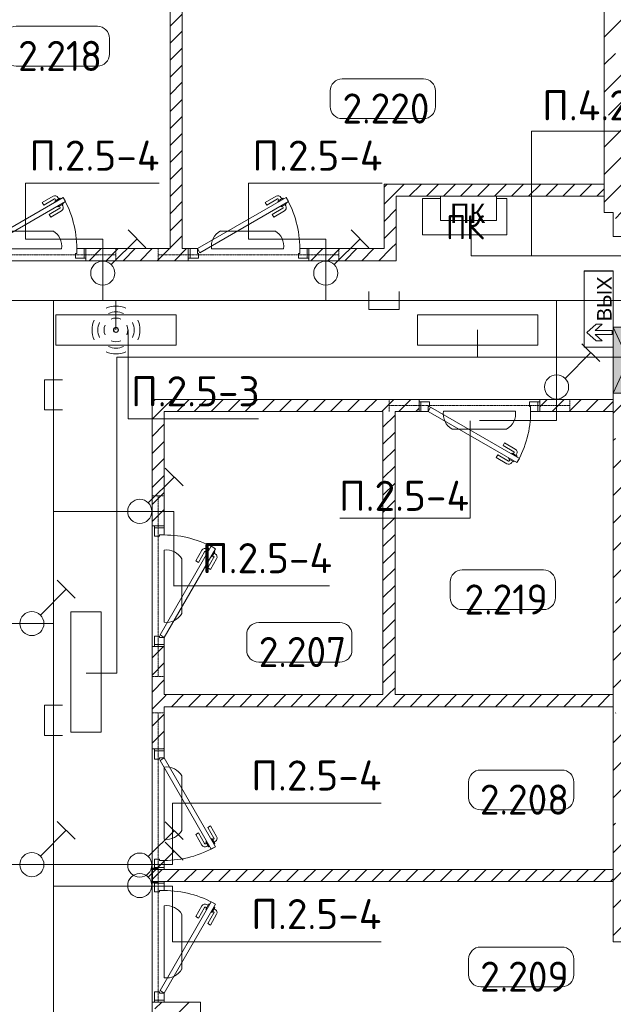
# Model space of a CAD drawing. Header units: millimetres. Extents: x -32229 to 288056, y -13689 to 125138.
# Tile 68 of 193: x -18513 to -13589, y 79131 to 87300. Entities that reach past the tile are written whole.
import ezdxf

# ---------------------------------------------------------------- set-up
doc = ezdxf.new("R2010")
doc.units = ezdxf.units.MM
doc.linetypes.add('3_ Штрих_ 1 х 1 мм', pattern=[2, 1, -1])
for name, color, linetype, lineweight in [('A-ANNO-NOTE', 7, 'Continuous', 18), ('A-AREA-IDEN', 7, 'Continuous', 9), ('A-DETL-THIN', 7, 'Continuous', 9), ('A-DOOR', 7, 'Continuous', 18), ('A-DOOR-FRAM', 7, 'Continuous', 9), ('A-FLOR', 7, 'Continuous', 18), ('A-GLAZ', 7, 'Continuous', 18), ('A-WALL', 7, 'Continuous', 18), ('A-WALL-PATT', 7, 'Continuous', 40), ('G-ANNO-TEXT', 7, 'Continuous', 9), ('I-WALL', 7, 'Continuous', 18), ('M-EQPM', 7, 'Continuous', 18), ('S-BEAM', 7, 'Continuous', 18), ('S-COLS', 7, 'Continuous', 18)]:
    doc.layers.add(name, color=color, linetype=linetype, lineweight=lineweight)
doc.layers.add('A-DETL', color=7, linetype='Continuous', lineweight=9, true_color=0x00a600)
doc.styles.add('Arial', font='arial.ttf', dxfattribs={"height": 120})
doc.styles.add('Arial_1', font='arial.ttf', dxfattribs={"height": 160})
doc.styles.add('GOST Common', font='GOST_Common.ttf', dxfattribs={"height": 200})
doc.styles.add('GOST Common_4', font='GOST_Common.ttf', dxfattribs={"height": 250})
doc.styles.add('ISOCPEUR', font='isocpeur.ttf', dxfattribs={"height": 250})
pattern_1 = [(45, (0, 0), (-70.71068, 70.71068), [])]
pattern_2 = [(45, (0, 0), (-228.0985, 228.0985), []), (45, (228.1, 0), (-228.0985, 228.0985), [403.225, -80.645, 6.706, -73.939])]

# ---------------------------------------------------------------- blocks, each defined once
blk = doc.blocks.new('АР_Дверь однопольная - 1000х2100h_850__Кладовая-4627048--02 ЭО')
at = {"layer": 'A-DOOR', "color": 253, "lineweight": 13, "true_color": 0xaaaaaa}
for p, q in [((311.1, 475), (-425, 50)), ((-405, 15.4), (331.1, 440.4)), ((331.1, 440.4), (311.1, 475)), ((-425, 50), (-405, 15.4))]:
    blk.add_line(p, q, dxfattribs=at)
at = {"layer": 'A-DOOR', "color": 253, "lineweight": 5, "true_color": 0xaaaaaa}
for p, q in [((138.9, 433.3), (227.7, 484.6)), ((151.4, 411.7), (138.9, 433.3)), ((151.4, 411.7), (240.2, 462.9)), ((285.5, 469.4), (242.2, 444.4)), ((242.2, 444.4), (246.2, 437.5)), ((253, 450.7), (247, 461.1)), ((274.6, 463.2), (268.6, 473.6)), ((313.5, 420.9), (270.2, 395.9)), ((289.5, 462.5), (285.5, 469.4)), ((302.6, 414.7), (308.7, 404.3)), ((309.5, 427.9), (313.5, 420.9)), ((196.4, 333.7), (285.2, 385)), ((196.4, 333.7), (208.9, 312.1)), ((208.9, 312.1), (297.7, 363.3)), ((270.2, 395.9), (266.2, 402.9)), ((281, 402.2), (287, 391.8))]:
    blk.add_line(p, q, dxfattribs=at)
for centre, radius, start, end in [((242.7, 458.6), 30, 30, 120), ((242.7, 458.6), 4.99, 30, 120), ((-425, 50), 850, 360, 30), ((282.7, 389.3), 4.99, 300, 30), ((282.7, 389.3), 30, 300, 30)]:
    blk.add_arc(centre, radius, start, end, dxfattribs=at)
at = {"layer": 'A-DOOR-FRAM', "color": 253, "lineweight": 13, "true_color": 0xaaaaaa}
for p, q in [((-485, 50), (-500, 50)), ((-425, 50), (-485, 50)), ((-485, 50), (-485, -30)), ((-425, 10), (-425, 50)), ((-415, 10), (-425, 10)), ((-415, -30), (-415, 10)), ((425, 10), (415, 10)), ((415, 10), (415, -30)), ((485, 50), (425, 50)), ((425, 50), (425, 10)), ((485, -30), (485, 50)), ((485, 50), (500, 50)), ((-485, -30), (-500, -30)), ((-485, -30), (-415, -30)), ((415, -30), (485, -30)), ((485, -30), (500, -30))]:
    blk.add_line(p, q, dxfattribs=at)
blk = doc.blocks.new('АР_Дверь однопольная - 1000х2100h_850__Кладовая-5767376--02 ЭО')
at = {"layer": 'A-DOOR', "color": 253, "lineweight": 13, "true_color": 0xaaaaaa}
for p, q in [((-311.1, 475), (-331.1, 440.4)), ((-331.1, 440.4), (405, 15.4)), ((425, 50), (-311.1, 475)), ((405, 15.4), (425, 50))]:
    blk.add_line(p, q, dxfattribs=at)
at = {"layer": 'A-DOOR', "color": 253, "lineweight": 5, "true_color": 0xaaaaaa}
for p, q in [((-309.5, 427.9), (-313.5, 420.9)), ((-313.5, 420.9), (-270.2, 395.9)), ((-302.6, 414.7), (-308.7, 404.3)), ((-289.5, 462.5), (-285.5, 469.4)), ((-285.5, 469.4), (-242.2, 444.4)), ((-274.6, 463.2), (-268.6, 473.6)), ((-253, 450.7), (-247, 461.1)), ((-242.2, 444.4), (-246.2, 437.5)), ((-151.4, 411.7), (-240.2, 462.9)), ((-138.9, 433.3), (-227.7, 484.6)), ((-151.4, 411.7), (-138.9, 433.3)), ((-208.9, 312.1), (-297.7, 363.3)), ((-281, 402.2), (-287, 391.8)), ((-196.4, 333.7), (-285.2, 385)), ((-270.2, 395.9), (-266.2, 402.9)), ((-196.4, 333.7), (-208.9, 312.1))]:
    blk.add_line(p, q, dxfattribs=at)
for centre, radius, start, end in [((425, 50), 850, 150, 180), ((-242.7, 458.6), 30, 60, 150), ((-242.7, 458.6), 4.99, 60, 150), ((-282.7, 389.3), 30, 150, 240), ((-282.7, 389.3), 4.99, 150, 240)]:
    blk.add_arc(centre, radius, start, end, dxfattribs=at)
at = {"layer": 'A-DOOR-FRAM', "color": 253, "lineweight": 13, "true_color": 0xaaaaaa}
for p, q in [((-485, 50), (-500, 50)), ((-425, 50), (-485, 50)), ((-485, 50), (-485, -30)), ((-425, 10), (-425, 50)), ((-415, 10), (-425, 10)), ((-415, -30), (-415, 10)), ((425, 10), (415, 10)), ((415, 10), (415, -30)), ((485, 50), (425, 50)), ((425, 50), (425, 10)), ((485, -30), (485, 50)), ((485, 50), (500, 50)), ((-485, -30), (-500, -30)), ((-485, -30), (-415, -30)), ((415, -30), (485, -30)), ((485, -30), (500, -30))]:
    blk.add_line(p, q, dxfattribs=at)
blk = doc.blocks.new('АР_Дверь однопольная - 1000х2100h_850__Кладовая-5774567--02 ЭО')
at = {"layer": 'A-DOOR', "color": 253, "lineweight": 13, "true_color": 0xaaaaaa}
for p, q in [((311.1, 475), (-425, 50)), ((-405, 15.4), (331.1, 440.4)), ((331.1, 440.4), (311.1, 475)), ((-425, 50), (-405, 15.4))]:
    blk.add_line(p, q, dxfattribs=at)
at = {"layer": 'A-DOOR', "color": 253, "lineweight": 5, "true_color": 0xaaaaaa}
for p, q in [((138.9, 433.3), (227.7, 484.6)), ((151.4, 411.7), (138.9, 433.3)), ((151.4, 411.7), (240.2, 462.9)), ((285.5, 469.4), (242.2, 444.4)), ((242.2, 444.4), (246.2, 437.5)), ((253, 450.7), (247, 461.1)), ((274.6, 463.2), (268.6, 473.6)), ((313.5, 420.9), (270.2, 395.9)), ((289.5, 462.5), (285.5, 469.4)), ((302.6, 414.7), (308.7, 404.3)), ((309.5, 427.9), (313.5, 420.9)), ((196.4, 333.7), (285.2, 385)), ((196.4, 333.7), (208.9, 312.1)), ((208.9, 312.1), (297.7, 363.3)), ((270.2, 395.9), (266.2, 402.9)), ((281, 402.2), (287, 391.8))]:
    blk.add_line(p, q, dxfattribs=at)
for centre, radius, start, end in [((242.7, 458.6), 30, 30, 120), ((242.7, 458.6), 4.99, 30, 120), ((-425, 50), 850, 360, 30), ((282.7, 389.3), 4.99, 300, 30), ((282.7, 389.3), 30, 300, 30)]:
    blk.add_arc(centre, radius, start, end, dxfattribs=at)
at = {"layer": 'A-DOOR-FRAM', "color": 253, "lineweight": 13, "true_color": 0xaaaaaa}
for p, q in [((-485, 50), (-500, 50)), ((-425, 50), (-485, 50)), ((-485, 50), (-485, -30)), ((-425, 10), (-425, 50)), ((-415, 10), (-425, 10)), ((-415, -30), (-415, 10)), ((425, 10), (415, 10)), ((415, 10), (415, -30)), ((485, 50), (425, 50)), ((425, 50), (425, 10)), ((485, -30), (485, 50)), ((485, 50), (500, 50)), ((-485, -30), (-500, -30)), ((-485, -30), (-415, -30)), ((415, -30), (485, -30)), ((485, -30), (500, -30))]:
    blk.add_line(p, q, dxfattribs=at)
blk = doc.blocks.new('АР_Дверь однопольная - 1000х2100h_850__Кладовая-4711580--02 ЭО')
at = {"layer": 'A-DOOR', "color": 253, "lineweight": 13, "true_color": 0xaaaaaa}
for p, q in [((-311.1, 475), (-331.1, 440.4)), ((-331.1, 440.4), (405, 15.4)), ((425, 50), (-311.1, 475)), ((405, 15.4), (425, 50))]:
    blk.add_line(p, q, dxfattribs=at)
at = {"layer": 'A-DOOR', "color": 253, "lineweight": 5, "true_color": 0xaaaaaa}
for p, q in [((-309.5, 427.9), (-313.5, 420.9)), ((-313.5, 420.9), (-270.2, 395.9)), ((-302.6, 414.7), (-308.7, 404.3)), ((-289.5, 462.5), (-285.5, 469.4)), ((-285.5, 469.4), (-242.2, 444.4)), ((-274.6, 463.2), (-268.6, 473.6)), ((-253, 450.7), (-247, 461.1)), ((-242.2, 444.4), (-246.2, 437.5)), ((-151.4, 411.7), (-240.2, 462.9)), ((-138.9, 433.3), (-227.7, 484.6)), ((-151.4, 411.7), (-138.9, 433.3)), ((-208.9, 312.1), (-297.7, 363.3)), ((-281, 402.2), (-287, 391.8)), ((-196.4, 333.7), (-285.2, 385)), ((-270.2, 395.9), (-266.2, 402.9)), ((-196.4, 333.7), (-208.9, 312.1))]:
    blk.add_line(p, q, dxfattribs=at)
for centre, radius, start, end in [((425, 50), 850, 150, 180), ((-242.7, 458.6), 30, 60, 150), ((-242.7, 458.6), 4.99, 60, 150), ((-282.7, 389.3), 30, 150, 240), ((-282.7, 389.3), 4.99, 150, 240)]:
    blk.add_arc(centre, radius, start, end, dxfattribs=at)
at = {"layer": 'A-DOOR-FRAM', "color": 253, "lineweight": 13, "true_color": 0xaaaaaa}
for p, q in [((-485, 50), (-500, 50)), ((-425, 50), (-485, 50)), ((-485, 50), (-485, -30)), ((-425, 10), (-425, 50)), ((-415, 10), (-425, 10)), ((-415, -30), (-415, 10)), ((425, 10), (415, 10)), ((415, 10), (415, -30)), ((485, 50), (425, 50)), ((425, 50), (425, 10)), ((485, -30), (485, 50)), ((485, 50), (500, 50)), ((-485, -30), (-500, -30)), ((-485, -30), (-415, -30)), ((415, -30), (485, -30)), ((485, -30), (500, -30))]:
    blk.add_line(p, q, dxfattribs=at)
blk = doc.blocks.new('АР_Отверстие прямоугольное - АПТ-3328146--02 ЭО')
at = {"layer": 'A-GLAZ', "lineweight": 13, "true_color": 0xf0f0f0}
blk.add_hatch(color=7, dxfattribs=at).paths.add_polyline_path([(400, 119.5), (400, 125), (-150, 125), (-150, -125), (400, -125)])
at = {"layer": 'A-GLAZ', "color": 253, "lineweight": 5, "true_color": 0xaaaaaa}
for p, q in [((400, 125), (-150, -125)), ((-150, 125), (400, -125))]:
    blk.add_line(p, q, dxfattribs=at)
at = {"layer": 'A-GLAZ', "color": 253, "lineweight": 13, "true_color": 0xaaaaaa}
for p, q in [((400, 125), (-150, 125)), ((-150, 125), (-150, -125)), ((-150, 125), (-150, -125)), ((400, -125), (400, 125)), ((400, 125), (400, -125)), ((-150, -125), (400, -125))]:
    blk.add_line(p, q, dxfattribs=at)
blk = doc.blocks.new('АР_Канал вертикальный прямоугольный - ПК-V91--02 ЭО')
at = {"layer": 'M-EQPM', "color": 253, "lineweight": 13, "true_color": 0xaaaaaa}
for p, q in [((-198.7, 150), (-350, 150)), ((-350, 150), (-350, -150)), ((-350, -150), (-350, 150)), ((-350, 150), (-198.7, 150)), ((350, 150), (266, 150)), ((266, 150), (350, 150)), ((350, -150), (350, 150)), ((350, 150), (350, -150)), ((-350, -150), (350, -150)), ((350, -150), (-350, -150))]:
    blk.add_line(p, q, dxfattribs=at)
blk = doc.blocks.new('АР_Перемычка - 100_Уx1_75x5__250-250-6683530--02 ЭО')
at = {"layer": 'S-BEAM', "color": 9, "linetype": '3_ Штрих_ 1 х 1 мм', "lineweight": 15, "true_color": 0xc4c4c4}
for p, q in [((-750, 50), (-750, -50)), ((750, 50), (750, -50)), ((-750, 0), (750, 0))]:
    blk.add_line(p, q, dxfattribs=at)
blk = doc.blocks.new('АР_Перемычка - 100_Уx1_75x5__Оп_1400-0_125x80x5_-6147101--02 ЭО')
at = {"layer": 'S-BEAM', "color": 9, "linetype": '3_ Штрих_ 1 х 1 мм', "lineweight": 15, "true_color": 0xc4c4c4}
for p, q in [((-1900, 50), (-1900, -50)), ((500, 50), (500, -50)), ((-1900, 0), (500, 0))]:
    blk.add_line(p, q, dxfattribs=at)
blk = doc.blocks.new('АР_Фахверк_ _Швеллер полки параллельные_ - 12П-5787732--02 ЭО')
at = {"layer": 'S-COLS', "lineweight": 15, "true_color": 0xaaaaaa}
blk.add_hatch(color=253, dxfattribs=at).paths.add_polyline_path([(35.4, -60), (35.4, -52.2), (-11.8, -52.2), (-11.8, 52.2), (35.4, 52.2), (35.4, 60), (-16.6, 60), (-16.6, -60)])
at = {"layer": 'S-COLS', "color": 253, "lineweight": 15, "true_color": 0xaaaaaa}
for p, q in [((35.4, 60), (-16.6, 60)), ((-16.6, 60), (-16.6, -60)), ((-11.8, -52.2), (-11.8, 52.2)), ((-11.8, 52.2), (35.4, 52.2)), ((35.4, 52.2), (35.4, 60)), ((-16.6, -60), (35.4, -60)), ((35.4, -52.2), (-11.8, -52.2)), ((35.4, -60), (35.4, -52.2))]:
    blk.add_line(p, q, dxfattribs=at)
blk = doc.blocks.new('Наметкина 10_РД_АР_П_rvt-1--02 ЭО')
at = {"layer": 'A-WALL-PATT', "lineweight": 5, "true_color": 0xaaaaaa}
h = blk.add_hatch(dxfattribs=at)
h.set_pattern_fill('FP_2', color=253, style=0, pattern_type=2)
h.set_pattern_definition(pattern_1)
h.paths.add_polyline_path([(-17164.7, 85400), (-17164.7, 87460), (-17264.7, 87460), (-17264.7, 85400)])
h = blk.add_hatch(dxfattribs=at)
h.set_pattern_fill('FP_2', color=253, style=0, pattern_type=2)
h.set_pattern_definition(pattern_1)
h.paths.add_polyline_path([(-15389.7, 85400), (-15389.7, 85935), (-15489.7, 85935), (-15489.7, 85400)])
h = blk.add_hatch(dxfattribs=at)
h.set_pattern_fill('FP_2', color=253, style=0, pattern_type=2)
h.set_pattern_definition(pattern_1)
h.paths.add_polyline_path([(-13664.7, 85835), (-13664.7, 85935), (-15389.7, 85935), (-15389.7, 85835)])
h = blk.add_hatch(dxfattribs=at)
h.set_pattern_fill('FP_3', color=253, style=0, pattern_type=2)
h.set_pattern_definition(pattern_2)
h.paths.add_polyline_path([(-13339.7, 79650), (-13339.7, 84200), (-13589.7, 84200), (-13589.7, 79650), (-13345.2, 79650)])
h.paths.add_polyline_path([(-13589.7, 85500), (-13339.7, 85500), (-13339.7, 85700), (-13589.7, 85700)])
h = blk.add_hatch(dxfattribs=at)
h.set_pattern_fill('FP_2', color=253, style=0, pattern_type=2)
h.set_pattern_definition(pattern_1)
h.paths.add_polyline_path([(-15389.7, 85300), (-15389.7, 85400), (-16114.7, 85400), (-16114.7, 85300), (-15944.9, 85300)])
h.paths.add_polyline_path([(-17964.7, 85300), (-17114.7, 85300), (-17114.7, 85400), (-17964.7, 85400)])
h.paths.add_polyline_path([(-20464.7, 85300), (-20464.7, 85400), (-21764.7, 85400), (-21764.7, 85300)])
h.paths.add_polyline_path([(-18964.7, 85300), (-18964.7, 85400), (-19464.7, 85400), (-19464.7, 85300)])
h = blk.add_hatch(dxfattribs=at)
h.set_pattern_fill('FP_2', color=253, style=0, pattern_type=2)
h.set_pattern_definition(pattern_1)
h.paths.add_polyline_path([(-17314.7, 80150), (-17314.7, 80250), (-17411.5, 80250), (-17410.2, 80150)])
h.paths.add_polyline_path([(-17414.7, 81250), (-17314.7, 81250), (-17314.7, 82100), (-17414.7, 82100)])
h.paths.add_polyline_path([(-17414.7, 83100), (-17314.7, 83100), (-17314.7, 84150), (-17414.7, 84150)])
h = blk.add_hatch(dxfattribs=at)
h.set_pattern_fill('FP_2', color=253, style=0, pattern_type=2)
h.set_pattern_definition(pattern_1)
h.paths.add_polyline_path([(-15199.7, 84050), (-15199.7, 84150), (-17314.7, 84150), (-17314.7, 84050), (-15399.7, 84050)])
h.paths.add_polyline_path([(-14199.7, 84050), (-13589.7, 84050), (-13589.7, 84150), (-14199.7, 84150)])
h = blk.add_hatch(dxfattribs=at)
h.set_pattern_fill('FP_2', color=253, style=0, pattern_type=2)
h.set_pattern_definition(pattern_1)
h.paths.add_polyline_path([(-15399.7, 81700), (-15399.7, 84050), (-15499.7, 84050), (-15499.7, 81700)])
h = blk.add_hatch(dxfattribs=at)
h.set_pattern_fill('FP_2', color=253, style=0, pattern_type=2)
h.set_pattern_definition(pattern_1)
h.paths.add_polyline_path([(-13589.7, 81600), (-13589.7, 81700), (-17314.7, 81700), (-17314.7, 81600), (-15944.9, 81600)])
h = blk.add_hatch(dxfattribs=at)
h.set_pattern_fill('FP_2', color=253, style=0, pattern_type=2)
h.set_pattern_definition(pattern_1)
h.paths.add_polyline_path([(-13589.7, 80150), (-13589.7, 80250), (-17314.7, 80250), (-17314.7, 80150), (-15944.9, 80150)])
at = {"layer": 'S-COLS', "lineweight": 5, "true_color": 0xaaaaaa}
h = blk.add_hatch(dxfattribs=at)
h.set_pattern_fill('FP_3', color=253, style=0, pattern_type=2)
h.set_pattern_definition(pattern_2)
h.paths.add_polyline_path([(-13339.7, 85700), (-13264.7, 85700), (-13264.7, 88100), (-13664.7, 88100), (-13664.7, 85700), (-13345.2, 85700)])
h = blk.add_hatch(dxfattribs=at)
h.set_pattern_fill('FP_3', color=253, style=0, pattern_type=2)
h.set_pattern_definition(pattern_2)
h.paths.add_polyline_path([(-17014.7, 78150), (-17014.7, 79150), (-17414.7, 79150), (-17414.7, 78150)])
at = {"layer": 'A-FLOR', "color": 253, "lineweight": 13, "true_color": 0xaaaaaa}
for p, q in [((-17964.7, 85300), (-18964.7, 85300)), ((-18964.7, 85300), (-17964.7, 85300)), ((-16114.7, 85300), (-17114.7, 85300)), ((-17114.7, 85300), (-16114.7, 85300)), ((-15199.7, 84150), (-14199.7, 84150)), ((-14199.7, 84150), (-15199.7, 84150)), ((-17414.7, 82100), (-17414.7, 83100)), ((-17414.7, 83100), (-17414.7, 82100)), ((-17414.7, 80260), (-17414.7, 81250)), ((-17414.7, 81250), (-17414.7, 80260)), ((-17414.7, 79150), (-17414.7, 80140)), ((-17414.7, 80140), (-17414.7, 79150))]:
    blk.add_line(p, q, dxfattribs=at)
at = {"layer": 'A-WALL', "color": 253, "lineweight": 13, "true_color": 0xaaaaaa}
for p, q in [((-13589.7, 85700), (-13589.7, 85500)), ((-13589.7, 85500), (-13339.7, 85500)), ((-13339.7, 84200), (-13589.7, 84200)), ((-13589.7, 84200), (-13589.7, 79650)), ((-13589.7, 79650), (-13339.7, 79650))]:
    blk.add_line(p, q, dxfattribs=at)
at = {"layer": 'I-WALL', "color": 253, "lineweight": 13, "true_color": 0xaaaaaa}
for p, q in [((-17264.7, 87460), (-17264.7, 85400)), ((-17164.7, 85400), (-17164.7, 87460)), ((-15389.7, 85935), (-15489.7, 85935)), ((-15489.7, 85935), (-15489.7, 85400)), ((-13664.7, 85935), (-15389.7, 85935)), ((-13664.7, 85835), (-13664.7, 85935)), ((-15389.7, 85835), (-13664.7, 85835)), ((-15389.7, 85400), (-15389.7, 85835)), ((-17264.7, 85400), (-17964.7, 85400)), ((-17964.7, 85400), (-17964.7, 85300)), ((-17114.7, 85400), (-17164.7, 85400)), ((-17114.7, 85300), (-17114.7, 85400)), ((-15489.7, 85400), (-16114.7, 85400)), ((-16114.7, 85400), (-16114.7, 85300)), ((-15389.7, 85300), (-15389.7, 85400)), ((-17964.7, 85300), (-17114.7, 85300)), ((-16114.7, 85300), (-15389.7, 85300)), ((-17414.7, 84150), (-17414.7, 83100)), ((-17314.7, 84150), (-17414.7, 84150)), ((-15199.7, 84150), (-17314.7, 84150)), ((-15199.7, 84050), (-15199.7, 84150)), ((-13589.7, 84150), (-14199.7, 84150)), ((-14199.7, 84150), (-14199.7, 84050)), ((-13589.7, 84050), (-13589.7, 84150)), ((-17314.7, 83100), (-17314.7, 84050)), ((-17314.7, 84050), (-15499.7, 84050)), ((-15499.7, 84050), (-15499.7, 81700)), ((-15399.7, 84050), (-15199.7, 84050)), ((-15399.7, 81700), (-15399.7, 84050)), ((-14199.7, 84050), (-13589.7, 84050)), ((-17414.7, 83100), (-17314.7, 83100)), ((-17414.7, 82100), (-17414.7, 81250)), ((-17314.7, 82100), (-17414.7, 82100)), ((-17314.7, 81700), (-17314.7, 82100)), ((-15499.7, 81700), (-17314.7, 81700)), ((-13589.7, 81700), (-15399.7, 81700)), ((-13589.7, 81600), (-13589.7, 81700)), ((-17314.7, 81250), (-17314.7, 81600)), ((-17314.7, 81600), (-13589.7, 81600)), ((-17414.7, 81250), (-17314.7, 81250)), ((-17314.7, 80250), (-17411.6, 80250)), ((-13589.7, 80250), (-17314.7, 80250)), ((-13589.7, 80150), (-13589.7, 80250)), ((-17411.5, 80150), (-17314.7, 80150)), ((-17314.7, 80150), (-13589.7, 80150))]:
    blk.add_line(p, q, dxfattribs=at)
at = {"layer": 'S-COLS', "color": 253, "lineweight": 15, "true_color": 0xaaaaaa}
for p, q in [((-13664.7, 88100), (-13664.7, 85700)), ((-13664.7, 85700), (-13589.7, 85700)), ((-17014.7, 79150), (-17414.7, 79150)), ((-17414.7, 79150), (-17414.7, 78150)), ((-17014.7, 78150), (-17014.7, 79150))]:
    blk.add_line(p, q, dxfattribs=at)
at = {"layer": 'A-DOOR', "color": 253, "lineweight": 13, "true_color": 0xaaaaaa}
for p in [(-18464.7, 85350), (-16614.7, 85350)]:
    blk.add_blockref('АР_Дверь однопольная - 1000х2100h_850__Кладовая-4627048--02 ЭО', p, dxfattribs=at)
for name, p, rotation in [('АР_Дверь однопольная - 1000х2100h_850__Кладовая-4711580--02 ЭО', (-14699.7, 84100), 180), ('АР_Дверь однопольная - 1000х2100h_850__Кладовая-4711580--02 ЭО', (-17364.7, 82600), 270), ('АР_Дверь однопольная - 1000х2100h_850__Кладовая-5774567--02 ЭО', (-17364.7, 80750), 270), ('АР_Дверь однопольная - 1000х2100h_850__Кладовая-5767376--02 ЭО', (-17364.7, 79650), 270)]:
    blk.add_blockref(name, p, dxfattribs=dict(at, rotation=rotation))
at = {"layer": 'A-GLAZ', "color": 253, "lineweight": 13, "true_color": 0xaaaaaa, "rotation": 269.9999999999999}
blk.add_blockref('АР_Отверстие прямоугольное - АПТ-3328146--02 ЭО', (-13464.7, 84600), dxfattribs=at)
at = {"layer": 'M-EQPM', "color": 253, "lineweight": 13, "true_color": 0xaaaaaa}
blk.add_blockref('АР_Канал вертикальный прямоугольный - ПК-V91--02 ЭО', (-14823.3, 85665), dxfattribs=at)
at = {"layer": 'S-BEAM', "color": 253, "lineweight": 13, "true_color": 0xaaaaaa}
for p in [(-18464.7, 85350), (-16614.7, 85350)]:
    blk.add_blockref('АР_Перемычка - 100_Уx1_75x5__250-250-6683530--02 ЭО', p, dxfattribs=at)
for name, p, rotation in [('АР_Перемычка - 100_Уx1_75x5__250-250-6683530--02 ЭО', (-14699.7, 84100), 180), ('АР_Перемычка - 100_Уx1_75x5__250-250-6683530--02 ЭО', (-17364.7, 82600), 270), ('АР_Перемычка - 100_Уx1_75x5__Оп_1400-0_125x80x5_-6147101--02 ЭО', (-17364.7, 79650), 270)]:
    blk.add_blockref(name, p, dxfattribs=dict(at, rotation=rotation))
at = {"layer": 'S-COLS', "color": 253, "lineweight": 13, "true_color": 0xaaaaaa}
blk.add_blockref('АР_Фахверк_ _Швеллер полки параллельные_ - 12П-5787732--02 ЭО', (-17399.7, 80200), dxfattribs=at)
at = {"layer": 'A-ANNO-NOTE', "color": 253, "lineweight": 5, "true_color": 0xaaaaaa, "insert": (-14819.5, 85577.7), "char_height": 200, "width": 330, "attachment_point": 5, "line_spacing_factor": 1.022766, "style": 'GOST Common'}
blk.add_mtext('\\pt2540,5080,7620,10160,12700,15240,17780,20320,22860,25400,27940,30480,33020,35560,38100,40640,43180,45720,48260,50800,53340,55880,58420,60960,63500,66040,68580,71120,73660,76200,78740,81280;ПК', dxfattribs=at)
blk = doc.blocks.new('Марка помещения 2 - Марка помещения 2-1605974--02 ЭО')
at = {"layer": 'A-AREA-IDEN', "color": 253, "true_color": 0xaaaaaa}
for p, q in [((-1.797, 0.841), (1.569, 0.841)), ((-2.297, -0.309), (-2.297, 0.341)), ((2.069, 0.341), (2.069, -0.309)), ((1.569, -0.809), (-1.797, -0.809))]:
    blk.add_line(p, q, dxfattribs=at)
for centre, start, end in [((-1.797, 0.341), 90, 180), ((1.569, 0.341), 0, 90), ((-1.797, -0.309), 180, 270), ((1.569, -0.309), 270, 360)]:
    blk.add_arc(centre, 0.5, start, end, dxfattribs=at)

msp = doc.modelspace()

# ---------------------------------------------------------------- linework, layer by layer
at = {"layer": 'A-ANNO-NOTE', "color": 1, "lineweight": 9, "true_color": 0xff0000}
for p, q in [((-14557.4, 85834.9), (-15022, 85834.9)), ((-15022, 85834.9), (-15022, 85633.7)), ((-14557.4, 85633.7), (-14557.4, 85834.9)), ((-15022, 85633.7), (-14557.4, 85633.7)), ((-13830.2, 85214.8), (-13590.2, 85214.8)), ((-13830.2, 84582.6), (-13830.2, 85214.8)), ((-13830.2, 84583.2), (-13830.2, 85214.3)), ((-13830.2, 85214.3), (-13590.6, 85214.3)), ((-13590.6, 84583.2), (-13590.6, 85214.3)), ((-13590.2, 85214.8), (-13590.2, 84582.6)), ((-15214.7, 84851.9), (-14214.7, 84851.9)), ((-15214.7, 84599.3), (-15214.7, 84851.9)), ((-14214.7, 84851.9), (-14214.7, 84599.3)), ((-13808.6, 84705), (-13730.1, 84773.8)), ((-13680.4, 84773.8), (-13740, 84722.3)), ((-13740, 84722.3), (-13599.9, 84722.3)), ((-13730.1, 84773.8), (-13680.4, 84773.8)), ((-13599.9, 84722.3), (-13599.9, 84687.7)), ((-13730.1, 84636.2), (-13808.6, 84705)), ((-13599.9, 84687.7), (-13740, 84687.7)), ((-13740, 84687.7), (-13680.4, 84636.2)), ((-13680.4, 84636.2), (-13730.1, 84636.2)), ((-14214.7, 84599.3), (-15214.7, 84599.3)), ((-13590.6, 84583.2), (-13830.2, 84583.2)), ((-13590.2, 84582.6), (-13830.2, 84582.6)), ((-18089.1, 81387.8), (-18089.1, 82387.8)), ((-18089.1, 82387.8), (-17836.4, 82387.8)), ((-17836.4, 82387.8), (-17836.4, 81387.8)), ((-17836.4, 81387.8), (-18089.1, 81387.8))]:
    msp.add_line(p, q, dxfattribs=at)
at = {"layer": 'A-ANNO-NOTE', "color": 5, "lineweight": 9, "true_color": 0x0000ff}
for p, q in [((-18690.6, 85546.5), (-18238.8, 85546.5)), ((-17614, 85556.1), (-17465.8, 85407.9)), ((-16848.8, 85546.5), (-16397.1, 85546.5)), ((-15764, 85556.1), (-15615.8, 85407.9)), ((-17754, 85267.9), (-17539.9, 85482)), ((-15904, 85267.9), (-15689.9, 85482)), ((-18166.1, 85399.2), (-18763.3, 85399.2)), ((-16324.4, 85399.2), (-16921.5, 85399.2)), ((-18214.7, 84851.9), (-17214.7, 84851.9)), ((-18214.7, 84599.3), (-18214.7, 84851.9)), ((-17214.7, 84851.9), (-17214.7, 84599.3)), ((-17214.7, 84599.3), (-18214.7, 84599.3)), ((-13849, 84611.7), (-13700.8, 84463.5)), ((-13989, 84323.5), (-13774.9, 84537.6)), ((-14998.3, 84050.9), (-14401.1, 84050.9)), ((-14473.8, 83903.5), (-14925.6, 83903.5)), ((-17306.9, 83579.5), (-17158.6, 83431.3)), ((-17446.8, 83291.3), (-17232.7, 83505.4)), ((-17315.6, 82301.4), (-17315.6, 82898.6)), ((-17168.2, 82825.9), (-17168.2, 82374.1)), ((-18201.6, 82648.9), (-18053.4, 82500.7)), ((-18341.6, 82360.7), (-18127.5, 82574.8)), ((-17315.6, 80501.4), (-17315.6, 81098.6)), ((-17168.2, 81025.9), (-17168.2, 80574.1)), ((-18201.6, 80648.9), (-18053.4, 80500.7)), ((-17306.9, 80645.3), (-17158.6, 80497.1)), ((-18341.6, 80360.7), (-18127.5, 80574.8)), ((-17446.8, 80357.1), (-17232.7, 80571.2)), ((-17306.9, 80475.3), (-17158.6, 80327.1)), ((-17446.8, 80187.1), (-17232.7, 80401.2)), ((-17315.6, 79351.4), (-17315.6, 79948.6)), ((-17168.2, 79875.9), (-17168.2, 79424.1))]:
    msp.add_line(p, q, dxfattribs=at)
for centre, radius in [((-17824.7, 85197.2), 100), ((-15974.7, 85197.2), 100), ((-17715.6, 84725.5), 20), ((-17714.7, 84726.4), 20), ((-17714.7, 84724.6), 20), ((-17713.8, 84725.5), 20), ((-14059.7, 84252.8), 100), ((-17517.5, 83220.6), 100), ((-18412.3, 82290), 100), ((-18412.3, 80290), 100), ((-17517.5, 80286.4), 100), ((-17517.5, 80116.4), 100)]:
    msp.add_circle(centre, radius, dxfattribs=at)
for centre, radius, start, end in [((-18307.1, 85421.3), 142.7, 351.09008, 61.42088), ((-16780.6, 85421.3), 142.7, 118.57912, 188.90992), ((-16465.3, 85421.3), 142.7, 351.09008, 61.42088), ((-17714.7, 84724.6), 199.6, 66, 114), ((-17714.7, 84724.6), 151.5, 66, 114), ((-17713.8, 84725.5), 199.6, 156, 204), ((-17714.7, 84724.6), 99.8, 66, 114), ((-17715.6, 84725.5), 199.6, 336, 24), ((-17713.8, 84725.5), 151.5, 156, 204), ((-17713.8, 84725.5), 99.8, 156, 204), ((-17715.6, 84725.5), 99.8, 336, 24), ((-17715.6, 84725.5), 151.5, 336, 24), ((-17714.7, 84726.4), 99.8, 246, 294), ((-17714.7, 84726.4), 199.6, 246, 294), ((-17714.7, 84726.4), 151.5, 246, 294), ((-14857.3, 84028.8), 142.7, 171.09008, 241.42088), ((-14542.1, 84028.8), 142.7, 298.57912, 8.90992), ((-17293.5, 82757.6), 142.7, 28.57912, 98.90992), ((-17293.5, 82442.4), 142.7, 261.09008, 331.42088), ((-17293.5, 80957.6), 142.7, 28.57912, 98.90992), ((-17293.5, 80642.4), 142.7, 261.09008, 331.42088), ((-17293.5, 79807.6), 142.7, 28.57912, 98.90992), ((-17293.5, 79492.4), 142.7, 261.09008, 331.42088)]:
    msp.add_arc(centre, radius, start, end, dxfattribs=at)
at = {"layer": 'A-DETL', "color": 1, "true_color": 0xff0000}
for p, q in [((-14768.5, 85341), (-14768.5, 85641)), ((-13208.5, 85341), (-14768.5, 85341)), ((-14714.7, 84725.7), (-14714.7, 84498.9)), ((-17707.7, 81878.5), (-17707.7, 84498.9)), ((-17707.7, 84498.9), (-13208.5, 84498.9)), ((-17962.7, 81878.5), (-17707.7, 81878.5))]:
    msp.add_line(p, q, dxfattribs=at)
at = {"layer": 'A-DETL', "color": 5, "true_color": 0x0000ff}
for p, q in [((-18464.7, 85480), (-17824.7, 85480)), ((-17824.7, 85480), (-17824.7, 84970)), ((-16614.7, 85480), (-15974.7, 85480)), ((-15974.7, 85480), (-15974.7, 84970)), ((-15616.7, 85045), (-15616.7, 84895)), ((-15366.7, 84895), (-15366.7, 85045)), ((-13282.8, 84970), (-20682.8, 84970)), ((-18232.7, 77010), (-18232.7, 84970)), ((-17714.7, 84725.7), (-17714.7, 84970)), ((-14059.7, 83975), (-14059.7, 84970)), ((-15616.7, 84895), (-15366.7, 84895)), ((-18157.7, 84312.4), (-18307.7, 84312.4)), ((-18307.7, 84312.4), (-18307.7, 84062.4)), ((-18307.7, 84062.4), (-18157.7, 84062.4)), ((-14699.7, 83975), (-14059.7, 83975)), ((-17234.7, 83220), (-18232.7, 83220)), ((-17234.7, 82600), (-17234.7, 83220)), ((-18684.7, 82290), (-18232.7, 82290)), ((-18157.7, 81612.4), (-18307.7, 81612.4)), ((-18307.7, 81612.4), (-18307.7, 81362.4)), ((-18307.7, 81362.4), (-18157.7, 81362.4)), ((-17244.7, 80800), (-17244.7, 80290)), ((-18684.7, 80290), (-18232.7, 80290)), ((-17244.7, 80290), (-18232.7, 80290)), ((-17244.7, 80110.4), (-18232.7, 80110.4)), ((-17244.7, 79650), (-17244.7, 80110.4))]:
    msp.add_line(p, q, dxfattribs=at)
at = {"layer": 'A-DETL-THIN'}
for p, q in [((-14267.2, 85341), (-14267.2, 86373.6)), ((-14267.2, 86373.6), (-13167.2, 86373.6)), ((-17355.9, 85942.3), (-18464.7, 85942.3)), ((-18464.7, 85942.3), (-18464.7, 85480)), ((-15505.9, 85942.3), (-16614.7, 85942.3)), ((-16614.7, 85942.3), (-16614.7, 85480)), ((-17612.3, 83987.1), (-17612.3, 84725.7)), ((-16532.3, 83987.1), (-17612.3, 83987.1)), ((-14777.2, 83165.1), (-14777.2, 83972.6)), ((-14777.2, 83165.1), (-15857.2, 83165.1)), ((-15943.9, 82602.8), (-17234.7, 82602.8)), ((-15514.7, 80800), (-17244.7, 80800)), ((-15514.7, 79650), (-17244.7, 79650))]:
    msp.add_line(p, q, dxfattribs=at)

# ---------------------------------------------------------------- block references
at = {"lineweight": 5}
msp.add_blockref('Наметкина 10_РД_АР_П_rvt-1--02 ЭО', (0, 0), dxfattribs=at)
at = {"layer": 'A-AREA-IDEN', "color": 253, "true_color": 0xaaaaaa, "xscale": 199.9999999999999, "yscale": 199.9999999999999, "zscale": 199.9999999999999}
for p in [(-18183, 87076.4), (-15478.5, 86640.4), (-14483.1, 82567), (-16171, 82131), (-14330, 80906.7), (-14330, 79438.1)]:
    msp.add_blockref('Марка помещения 2 - Марка помещения 2-1605974--02 ЭО', p, dxfattribs=at)

# ---------------------------------------------------------------- texts
at = {"layer": 'A-ANNO-NOTE', "color": 1, "lineweight": 9, "true_color": 0xff0000, "insert": (-14797.1, 85694.3), "char_height": 160, "width": 280.78, "attachment_point": 5, "line_spacing_factor": 0.936439, "style": 'Arial_1'}
msp.add_mtext('\\pt0.0208,0.04,0.0608,0.08,0.1008,0.12,0.1408,0.16,0.1808,0.2,0.2208,0.24,0.2608,0.28,0.3008,0.32,0.3408,0.36,0.3808,0.4,0.4208,0.44,0.4608,0.48,0.5008,0.52,0.5408,0.56,0.5808,0.6,0.6208,0.64;ПК', dxfattribs=at)
at = {"layer": 'A-ANNO-NOTE', "color": 1, "lineweight": 9, "true_color": 0xff0000, "insert": (-13663.8, 84983.4), "char_height": 120, "width": 384, "attachment_point": 5, "rotation": 90, "line_spacing_factor": 0.936439, "style": 'Arial'}
msp.add_mtext('\\pt20.0004,39.9996,60,80.0004,99.9996,120,140.0004,159.9996,180,200.0004,219.9996,240,260.0004,279.9996,300,320.0004,339.9996,360,380.0004,399.9996,420,440.0004,459.9996,480,500.0004,519.9996,540,560.0004,579.9996,600,620.0004,639.9996;ВЫХ', dxfattribs=at)
at = {"layer": 'A-AREA-IDEN', "color": 253, "true_color": 0xaaaaaa, "char_height": 250, "attachment_point": 5, "line_spacing_factor": 1.022766, "style": 'GOST Common_4'}
for s, insert, width in [('\\pt100,200,300,400,500,600,700,800,900,1000,1100,1200,1300,1400,1500,1600,1700,1800,1900,2000,2100,2200,2300,2400,2500,2600,2700,2800,2900,3000,3100,3200;2.218', (-18178.5, 86998.9), 780), ('\\pt100,200,300,400,500,600,700,800,900,1000,1100,1200,1300,1400,1500,1600,1700,1800,1900,2000,2100,2200,2300,2400,2500,2600,2700,2800,2900,3000,3100,3200;2.220', (-15475, 86562.9), 834), ('\\pt100,200,300,400,500,600,700,800,900,1000,1100,1200,1300,1400,1500,1600,1700,1800,1900,2000,2100,2200,2300,2400,2500,2600,2700,2800,2900,3000,3100,3200;2.219', (-14478.6, 82489.6), 780), ('\\pt100,200,300,400,500,600,700,800,900,1000,1100,1200,1300,1400,1500,1600,1700,1800,1900,2000,2100,2200,2300,2400,2500,2600,2700,2800,2900,3000,3100,3200;2.207', (-16167.5, 82053.6), 834), ('\\pt100,200,300,400,500,600,700,800,900,1000,1100,1200,1300,1400,1500,1600,1700,1800,1900,2000,2100,2200,2300,2400,2500,2600,2700,2800,2900,3000,3100,3200;2.208', (-14326.5, 80829.3), 834), ('\\pt100,200,300,400,500,600,700,800,900,1000,1100,1200,1300,1400,1500,1600,1700,1800,1900,2000,2100,2200,2300,2400,2500,2600,2700,2800,2900,3000,3100,3200;2.209', (-14326.5, 79360.7), 834)]:
    msp.add_mtext(s, dxfattribs=dict(at, insert=insert, width=width))
at = {"layer": 'G-ANNO-TEXT', "char_height": 250, "attachment_point": 1, "line_spacing_factor": 1.139951, "style": 'ISOCPEUR'}
for s, insert, width in [('\\pt600,1200,1800,2400,3000,3600,4200,4800,5400,6000,6600,7200,7800,8400,9000,9600,10200,10800,11400,12000,12600,13200,13800,14400,15000,15600,16200,16800,17400,18000,18600,19200;П.4.2-5', (-14179.5, 86714), 1096.86), ('\\pt600,1200,1800,2400,3000,3600,4200,4800,5400,6000,6600,7200,7800,8400,9000,9600,10200,10800,11400,12000,12600,13200,13800,14400,15000,15600,16200,16800,17400,18000,18600,19200;П.2.5-4', (-18433.4, 86297), 1096.86), ('\\pt600,1200,1800,2400,3000,3600,4200,4800,5400,6000,6600,7200,7800,8400,9000,9600,10200,10800,11400,12000,12600,13200,13800,14400,15000,15600,16200,16800,17400,18000,18600,19200;П.2.5-4', (-16583.4, 86297), 1096.86), ('\\pt600,1200,1800,2400,3000,3600,4200,4800,5400,6000,6600,7200,7800,8400,9000,9600,10200,10800,11400,12000,12600,13200,13800,14400,15000,15600,16200,16800,17400,18000,18600,19200;П.2.5-3', (-17589.9, 84341.7), 1068.58), ('\\pt600,1200,1800,2400,3000,3600,4200,4800,5400,6000,6600,7200,7800,8400,9000,9600,10200,10800,11400,12000,12600,13200,13800,14400,15000,15600,16200,16800,17400,18000,18600,19200;П.2.5-4', (-15864.8, 83474.7), 1096.86), ('\\pt600,1200,1800,2400,3000,3600,4200,4800,5400,6000,6600,7200,7800,8400,9000,9600,10200,10800,11400,12000,12600,13200,13800,14400,15000,15600,16200,16800,17400,18000,18600,19200;П.2.5-4', (-17001.5, 82957.4), 1096.86), ('\\pt600,1200,1800,2400,3000,3600,4200,4800,5400,6000,6600,7200,7800,8400,9000,9600,10200,10800,11400,12000,12600,13200,13800,14400,15000,15600,16200,16800,17400,18000,18600,19200;П.2.5-4', (-16592.3, 81154.6), 1096.86), ('\\pt600,1200,1800,2400,3000,3600,4200,4800,5400,6000,6600,7200,7800,8400,9000,9600,10200,10800,11400,12000,12600,13200,13800,14400,15000,15600,16200,16800,17400,18000,18600,19200;П.2.5-4', (-16592.3, 80004.6), 1096.86)]:
    msp.add_mtext(s, dxfattribs=dict(at, insert=insert, width=width))

doc.saveas('drawing.dxf')
